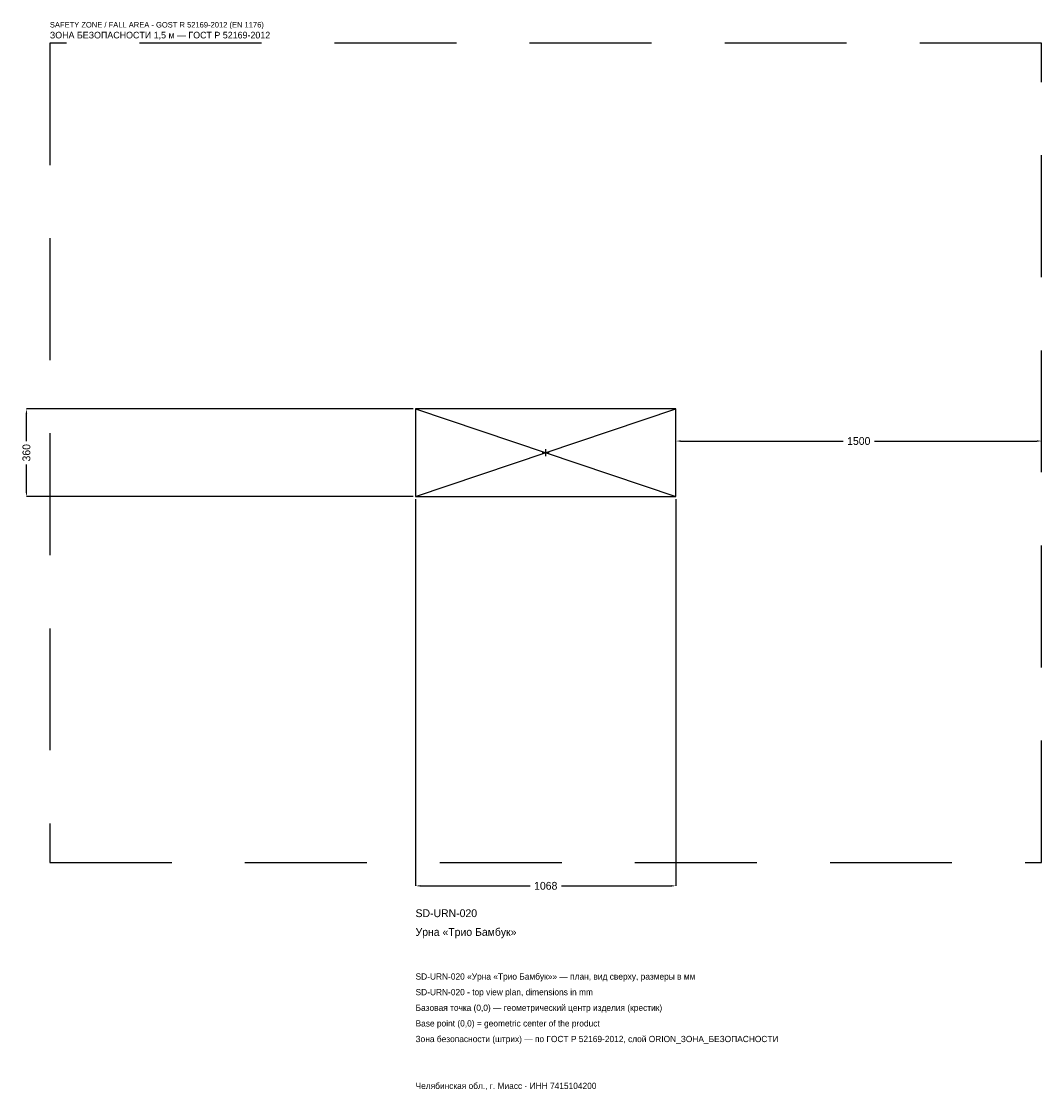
# Model space of a CAD drawing. Header units: metres. Extents: x -2151 to 2034, y -2616 to 1769.
import ezdxf

# ---------------------------------------------------------------- set-up
doc = ezdxf.new("R2010")
doc.units = ezdxf.units.M
doc.linetypes.add('DASHED', pattern=[800, 500, -300])
for name, color, linetype in [('ORION_ДАННЫЕ', 3, 'Continuous'), ('ORION_ЗОНА_БЕЗОПАСНОСТИ', 1, 'Continuous'), ('ORION_КОНТУР', 7, 'Continuous'), ('ORION_РАЗМЕРЫ', 8, 'Continuous')]:
    doc.layers.add(name, color=color, linetype=linetype)
doc.dimstyles.new('ORION', dxfattribs={"dimtxt": 32.04, "dimasz": 19.224, "dimexe": 1.25, "dimexo": 9.612, "dimtad": 1, "dimdec": 0, "dimcen": 2.5, "dimazin": 3, "dimtfac": 1, "dimtmove": 0, "dimatfit": 3, "dimarcsym": 0})

# ---------------------------------------------------------------- blocks, each defined once
blk = doc.blocks.new('_CLOSEDFILLED')
at = {"color": 0, "linetype": 'BYBLOCK'}
blk.add_solid([(-1, 0.16), (0, 0), (-1, -0.16)], dxfattribs=at)
blk = doc.blocks.new('*D1')
for p, q in [((-534, -189.612), (-534, -1776.12)), ((534, -189.612), (534, -1776.12)), ((-514.776, -1776.12), (-64.08, -1776.12)), ((64.08, -1776.12), (514.776, -1776.12))]:
    blk.add_line(p, q)
at = {"layer": 'Defpoints'}
for p in [(-534, -180), (534, -180), (-534, -1776.12)]:
    blk.add_point(p, dxfattribs=at)
at = {"layer": 'ORION_РАЗМЕРЫ', "xscale": 19.224, "yscale": 19.224, "rotation": 180}
blk.add_blockref('_CLOSEDFILLED', (-534, -1776.12), dxfattribs=at)
at = {"layer": 'ORION_РАЗМЕРЫ', "xscale": 19.224, "yscale": 19.224}
blk.add_blockref('_CLOSEDFILLED', (534, -1776.12), dxfattribs=at)
at = {"layer": 'ORION_РАЗМЕРЫ', "insert": (0, -1776.12), "char_height": 32.04, "attachment_point": 5}
blk.add_mtext('1068', dxfattribs=at)
blk = doc.blocks.new('*D2')
for p, q in [((-543.612, 180), (-2130.12, 180)), ((-2130.12, 48.06), (-2130.12, 160.776)), ((-2130.12, -160.776), (-2130.12, -48.06)), ((-543.612, -180), (-2130.12, -180))]:
    blk.add_line(p, q)
at = {"layer": 'Defpoints'}
for p in [(-534, 180), (-2130.12, -180), (-534, -180)]:
    blk.add_point(p, dxfattribs=at)
at = {"layer": 'ORION_РАЗМЕРЫ', "xscale": 19.224, "yscale": 19.224}
for p, rotation in [((-2130.12, 180), 90), ((-2130.12, -180), 270)]:
    blk.add_blockref('_CLOSEDFILLED', p, dxfattribs=dict(at, rotation=rotation))
at = {"layer": 'ORION_РАЗМЕРЫ', "insert": (-2130.12, 0), "char_height": 32.04, "attachment_point": 5, "rotation": 90}
blk.add_mtext('360', dxfattribs=at)
blk = doc.blocks.new('*D3')
for p, q in [((534, 9.612), (534, 48.06)), ((553.224, 48.06), (1219.92, 48.06)), ((1348.08, 48.06), (2014.776, 48.06)), ((2034, 9.612), (2034, 48.06))]:
    blk.add_line(p, q)
at = {"layer": 'Defpoints'}
for p in [(534, 48.06), (534, 0), (2034, 0)]:
    blk.add_point(p, dxfattribs=at)
at = {"layer": 'ORION_РАЗМЕРЫ', "xscale": 19.224, "yscale": 19.224, "rotation": 180}
blk.add_blockref('_CLOSEDFILLED', (534, 48.06), dxfattribs=at)
at = {"layer": 'ORION_РАЗМЕРЫ', "xscale": 19.224, "yscale": 19.224}
blk.add_blockref('_CLOSEDFILLED', (2034, 48.06), dxfattribs=at)
at = {"layer": 'ORION_РАЗМЕРЫ', "insert": (1284, 48.06), "char_height": 32.04, "attachment_point": 5}
blk.add_mtext('1500', dxfattribs=at)
blk = doc.blocks.new('ОРИОН SD-URN-020 Урна Трио Бамбук')
at = {"layer": 'ORION_ЗОНА_БЕЗОПАСНОСТИ', "linetype": 'DASHED'}
blk.add_lwpolyline([(-2034, -1680), (2034, -1680), (2034, 1680), (-2034, 1680)], close=True, dxfattribs=at)
at = {"layer": 'ORION_КОНТУР'}
for p, q in [((-534, -180), (534, 180)), ((-534, 180), (534, -180))]:
    blk.add_line(p, q, dxfattribs=at)
blk.add_lwpolyline([(-534, -180), (534, -180), (534, 180), (-534, 180)], close=True, dxfattribs=at)
at = {"layer": 'ORION_РАЗМЕРЫ'}
for p, q in [((-14.4, 0), (14.4, 0)), ((0, -14.4), (0, 14.4))]:
    blk.add_line(p, q, dxfattribs=at)
at = {"layer": 'ORION_ДАННЫЕ'}
for tag, p in [('АРТИКУЛ', (-534, -1904.28)), ('НАИМЕНОВАНИЕ', (-534, -1981.176))]:
    blk.add_attdef(tag, p, '', height=32.04, dxfattribs=at)
at = {"layer": 'ORION_ДАННЫЕ', "flags": 1}
for tag, p in [('ПРОИЗВОДИТЕЛЬ', (-534, -2058.072)), ('ТЕЛЕФОН', (-534, -2134.968)), ('САЙТ', (-534, -2288.76)), ('АДРЕС', (-534, -2365.656)), ('РЕКВИЗИТЫ', (-534, -2442.552)), ('ГАБАРИТЫ', (-534, -2519.448)), ('ЗОНА_БЕЗОПАСНОСТИ', (-534, -2596.344))]:
    blk.add_attdef(tag, p, '', height=32.04, dxfattribs=at)
at = {"layer": 'ORION_ЗОНА_БЕЗОПАСНОСТИ', "color": 1}
for s, height, p in [('SAFETY ZONE / FALL AREA - GOST R 52169-2012 (EN 1176)', 22.428, (-2034, 1744.08)), ('ЗОНА БЕЗОПАСНОСТИ 1,5 м — ГОСТ Р 52169-2012', 27.234, (-2034, 1699.224))]:
    blk.add_text(s, height=height, dxfattribs=at).set_placement(p)
at = {"layer": 'ORION_РАЗМЕРЫ'}
dim = blk.add_linear_dim(base=(-2130.12, -180), p1=(-534, -180), p2=(-534, 180), angle=90, dimstyle='ORION', dxfattribs=at)
dim.commit()
dim.dimension.update_dxf_attribs({"geometry": '*D2', "text_midpoint": (-2130.12, 0)})
for base, p1, p2, picture, middle in [((534, 48.06), (534, 0), (2034, 0), '*D3', (1284, 48.06)), ((-534, -1776.12), (-534, -180), (534, -180), '*D1', (0, -1776.12))]:
    dim = blk.add_linear_dim(base=base, p1=p1, p2=p2, dimstyle='ORION', dxfattribs=at)
    dim.commit()
    dim.dimension.update_dxf_attribs({"geometry": picture, "text_midpoint": middle})

msp = doc.modelspace()

# ---------------------------------------------------------------- block references
msp.add_blockref('ОРИОН SD-URN-020 Урна Трио Бамбук', (0, 0)).add_auto_attribs({'АРТИКУЛ': 'SD-URN-020', 'НАИМЕНОВАНИЕ': 'Урна «Трио Бамбук»'})

# ---------------------------------------------------------------- texts
at = {"layer": 'ORION_ДАННЫЕ', "color": 3}
for s, p in [('SD-URN-020 «Урна «Трио Бамбук»» — план, вид сверху, размеры в мм', (-534, -2160.6)), ('SD-URN-020 - top view plan, dimensions in mm', (-534, -2224.68)), ('Челябинская обл., г. Миасс · ИНН 7415104200', (-534, -2609.16))]:
    msp.add_text(s, height=25.632, dxfattribs=at).set_placement(p)
at = {"layer": 'ORION_ДАННЫЕ', "color": 7}
for s, p in [('Базовая точка (0,0) — геометрический центр изделия (крестик)', (-534, -2288.76)), ('Base point (0,0) = geometric center of the product', (-534, -2352.84))]:
    msp.add_text(s, height=25.632, dxfattribs=at).set_placement(p)
at = {"layer": 'ORION_ДАННЫЕ', "color": 1}
msp.add_text('Зона безопасности (штрих) — по ГОСТ Р 52169-2012, слой ORION_ЗОНА_БЕЗОПАСНОСТИ', height=25.632, dxfattribs=at).set_placement((-534, -2416.92))

doc.saveas('drawing.dxf')
